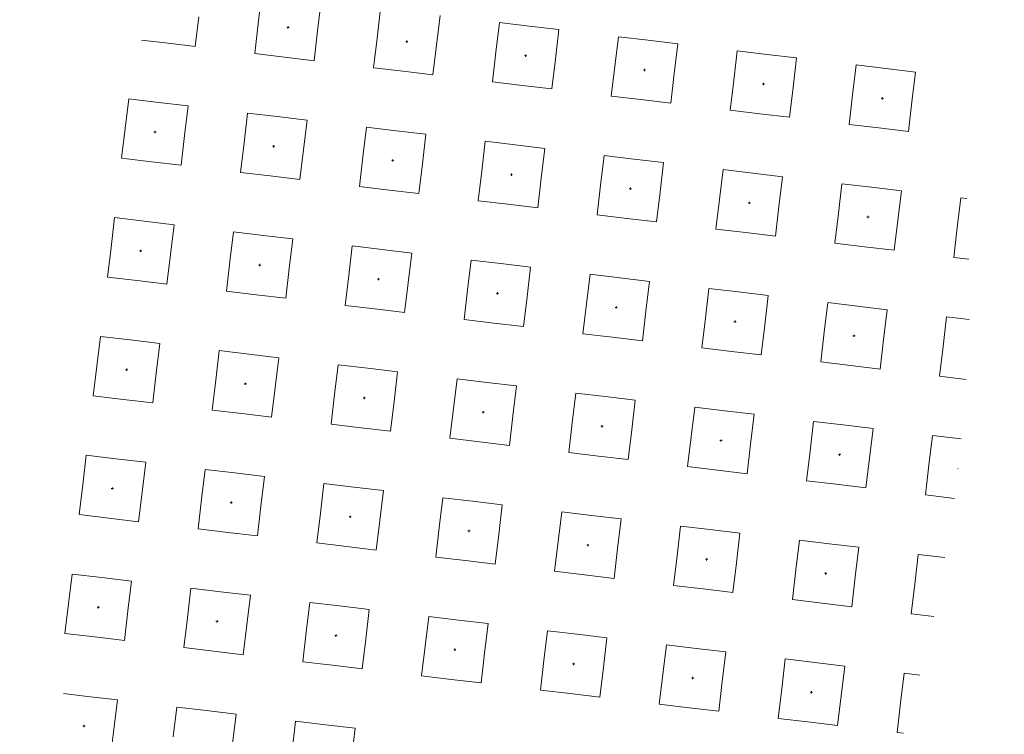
# Model space of a CAD drawing. Header units: metres. Extents: x 167072 to 168585, y 462393 to 462997.
# Tile 90 of 95: x 167523.463 to 167524.779, y 462625.657 to 462626.613. Entities that reach past the tile are written whole.
import ezdxf
from ezdxf.enums import TextEntityAlignment as Align

# ---------------------------------------------------------------- set-up
doc = ezdxf.new("R2010")
doc.units = ezdxf.units.M
doc.header["$LTSCALE"] = 0.2
for name, pattern in [('ACAD_ISO04W100', [30, 24, -3, 0, -3]), ('ACAD_ISO08W100', [36, 24, -3, 6, -3]), ('VH-GELEIDEBAND_50X200', [8, 4, -2, 0, -2]), ('VH-OPSLUITBAND_100X200', [16, 8, -2, 4, -2])]:
    doc.linetypes.add(name, pattern=pattern)
doc.layers.get('0').update_dxf_attribs({"lineweight": 25})
for name, color, linetype, lineweight in [('N-WE-VH-KANTOPSLUITING_GELEIDEBAND_50X200-G', 20, 'VH-GELEIDEBAND_50X200', 35), ('N-WE-VH-KANTOPSLUITING_OPSLUITBAND_100X200-G', 150, 'VH-OPSLUITBAND_100X200', 35), ('N-WE-VH-KANTOPSLUITING_VOORKANTBAND_GB_50x200-G', 3, 'Continuous', 25), ('N-WE-VH-KANTOPSLUITING_VOORKANTBAND_OB_100x200-G', 2, 'Continuous', 25), ('N-WE-VH-KANTVERHARDING_BSS_LANGS_BAND_DUBBELE_STREKLAAG-G', 10, 'ACAD_ISO08W100', 18), ('N-WE-VH-KANTVERHARDING_SBS_A_ENKELE_STREKLAAG-G', 10, 'ACAD_ISO04W100', 13), ('N-WE-VH-VERHARDING_GRASPLAAT-GEEN FUND-G', 90, 'Continuous', 35), ('N-WE-VH-VERHARDING_TEGEL_GRAS-S', 70, 'Continuous', 13)]:
    doc.layers.add(name, color=color, linetype=linetype, lineweight=lineweight)
doc.layers.add('TM00_MAATVOERING', color=1, linetype='Continuous')
doc.styles.add('NLCS-ISO', font='NLCS-ISO.ttf')
doc.styles.add('NLCS-ISO-M200-T25', font='NLCS-ISO.ttf', dxfattribs={"height": 0.5})
doc.dimstyles.new('NLCS-M200-T25-PIJL_L2_H1', dxfattribs={"dimscale": 0.2, "dimtxt": 2.5, "dimasz": 2.5, "dimexe": 2, "dimexo": 2, "dimgap": 0.7, "dimtad": 1, "dimzin": 0, "dimdsep": 46, "dimtxsty": 'NLCS-ISO-M200-T25', "dimcen": 0, "dimdle": 2, "dimclrd": 256, "dimclre": 256, "dimclrt": 256, "dimadec": 1, "dimazin": 0, "dimtfac": 1, "dimtdec": 3, "dimtofl": 0, "dimtmove": 0, "dimatfit": 3, "dimfxl": 2, "dimfxlon": 1, "dimtfillclr": 256, "dimtolj": 1, "dimtzin": 0, "dimlwd": -1, "dimlwe": -1, "dimarcsym": 0})

# ---------------------------------------------------------------- blocks, each defined once
blk = doc.blocks.new('SVH-GRASTEGEL_STIP-SO')
for p, q in [((-1.8444, 2.6244), (-1.8444, 2.7865)), ((-1.4444, 2.8244), (-1.2444, 2.8244)), ((-1.4444, 2.6244), (-1.4444, 2.8244)), ((-1.2444, 2.8244), (-1.0444, 2.8244)), ((-1.0444, 2.6244), (-1.0444, 2.8244)), ((-0.6444, 2.8244), (-0.4444, 2.8244)), ((-0.6444, 2.6244), (-0.6444, 2.8244)), ((-0.4444, 2.8244), (-0.2444, 2.8244)), ((-0.2444, 2.6244), (-0.2444, 2.8244)), ((0.1556, 2.8244), (0.3556, 2.8244)), ((0.1556, 2.6244), (0.1556, 2.8244)), ((0.3556, 2.8244), (0.5556, 2.8244)), ((0.5556, 2.6244), (0.5556, 2.8244)), ((0.9556, 2.8244), (1.1556, 2.8244)), ((0.9556, 2.6244), (0.9556, 2.8244)), ((1.1556, 2.8244), (1.3556, 2.8244)), ((1.3556, 2.6244), (1.3556, 2.8244)), ((1.7556, 2.8244), (1.9556, 2.8244)), ((1.7556, 2.6244), (1.7556, 2.8244)), ((1.9556, 2.8244), (2.1556, 2.8244)), ((2.1556, 2.6244), (2.1556, 2.8244)), ((2.5556, 2.6244), (2.5556, 2.7854)), ((-2.0519, 2.6244), (-2.0444, 2.6244)), ((-2.0519, 2.6244), (-2.0444, 2.6244)), ((-2.0444, 2.6319), (-2.0444, 2.6244)), ((-2.0444, 2.6319), (-2.0444, 2.6244)), ((-2.0444, 2.6244), (-2.0444, 2.6169)), ((-2.0444, 2.6244), (-2.0369, 2.6244)), ((-2.0444, 2.6244), (-2.0444, 2.6169)), ((-2.0444, 2.6244), (-2.0369, 2.6244)), ((-1.8444, 2.4244), (-1.8444, 2.6244)), ((-1.4444, 2.4244), (-1.4444, 2.6244)), ((-1.2519, 2.6244), (-1.2444, 2.6244)), ((-1.2519, 2.6244), (-1.2444, 2.6244)), ((-1.2444, 2.6319), (-1.2444, 2.6244)), ((-1.2444, 2.6319), (-1.2444, 2.6244)), ((-1.2444, 2.6244), (-1.2444, 2.6169)), ((-1.2444, 2.6244), (-1.2369, 2.6244)), ((-1.2444, 2.6244), (-1.2444, 2.6169)), ((-1.2444, 2.6244), (-1.2369, 2.6244)), ((-1.0444, 2.4244), (-1.0444, 2.6244)), ((-0.6444, 2.4244), (-0.6444, 2.6244)), ((-0.4519, 2.6244), (-0.4444, 2.6244)), ((-0.4519, 2.6244), (-0.4444, 2.6244)), ((-0.4444, 2.6319), (-0.4444, 2.6244)), ((-0.4444, 2.6319), (-0.4444, 2.6244)), ((-0.4444, 2.6244), (-0.4444, 2.6169)), ((-0.4444, 2.6244), (-0.4369, 2.6244)), ((-0.4444, 2.6244), (-0.4444, 2.6169)), ((-0.4444, 2.6244), (-0.4369, 2.6244)), ((-0.2444, 2.4244), (-0.2444, 2.6244)), ((0.1556, 2.4244), (0.1556, 2.6244)), ((0.3481, 2.6244), (0.3556, 2.6244)), ((0.3481, 2.6244), (0.3556, 2.6244)), ((0.3556, 2.6319), (0.3556, 2.6244)), ((0.3556, 2.6319), (0.3556, 2.6244)), ((0.3556, 2.6244), (0.3556, 2.6169)), ((0.3556, 2.6244), (0.3631, 2.6244)), ((0.3556, 2.6244), (0.3556, 2.6169)), ((0.3556, 2.6244), (0.3631, 2.6244)), ((0.5556, 2.4244), (0.5556, 2.6244)), ((0.9556, 2.4244), (0.9556, 2.6244)), ((1.1481, 2.6244), (1.1556, 2.6244)), ((1.1481, 2.6244), (1.1556, 2.6244)), ((1.1556, 2.6319), (1.1556, 2.6244)), ((1.1556, 2.6319), (1.1556, 2.6244)), ((1.1556, 2.6244), (1.1556, 2.6169)), ((1.1556, 2.6244), (1.1631, 2.6244)), ((1.1556, 2.6244), (1.1556, 2.6169)), ((1.1556, 2.6244), (1.1631, 2.6244)), ((1.3556, 2.4244), (1.3556, 2.6244)), ((1.7556, 2.4244), (1.7556, 2.6244)), ((1.9481, 2.6244), (1.9556, 2.6244)), ((1.9481, 2.6244), (1.9556, 2.6244)), ((1.9556, 2.6319), (1.9556, 2.6244)), ((1.9556, 2.6319), (1.9556, 2.6244)), ((1.9556, 2.6244), (1.9556, 2.6169)), ((1.9556, 2.6244), (1.9631, 2.6244)), ((1.9556, 2.6244), (1.9556, 2.6169)), ((1.9556, 2.6244), (1.9631, 2.6244)), ((2.1556, 2.4244), (2.1556, 2.6244)), ((2.5556, 2.4244), (2.5556, 2.6244)), ((-2.2444, 2.4244), (-2.0444, 2.4244)), ((-2.0444, 2.4244), (-1.8444, 2.4244)), ((-1.4444, 2.4244), (-1.2444, 2.4244)), ((-1.2444, 2.4244), (-1.0444, 2.4244)), ((-0.6444, 2.4244), (-0.4444, 2.4244)), ((-0.4444, 2.4244), (-0.2444, 2.4244)), ((0.1556, 2.4244), (0.3556, 2.4244)), ((0.3556, 2.4244), (0.5556, 2.4244)), ((0.9556, 2.4244), (1.1556, 2.4244)), ((1.1556, 2.4244), (1.3556, 2.4244)), ((1.7556, 2.4244), (1.9556, 2.4244)), ((1.9556, 2.4244), (2.1556, 2.4244)), ((2.5556, 2.4244), (2.7556, 2.4244)), ((-2.0444, 2.0244), (-1.8444, 2.0244)), ((-1.8444, 1.8244), (-1.8444, 2.0244)), ((-1.4444, 2.0244), (-1.2444, 2.0244)), ((-1.4444, 1.8244), (-1.4444, 2.0244)), ((-1.2444, 2.0244), (-1.0444, 2.0244)), ((-1.0444, 1.8244), (-1.0444, 2.0244)), ((-0.6444, 2.0244), (-0.4444, 2.0244)), ((-0.6444, 1.8244), (-0.6444, 2.0244)), ((-0.4444, 2.0244), (-0.2444, 2.0244)), ((-0.2444, 1.8244), (-0.2444, 2.0244)), ((0.1556, 2.0244), (0.3556, 2.0244)), ((0.1556, 1.8244), (0.1556, 2.0244)), ((0.3556, 2.0244), (0.5556, 2.0244)), ((0.5556, 1.8244), (0.5556, 2.0244)), ((0.9556, 2.0244), (1.1556, 2.0244)), ((0.9556, 1.8244), (0.9556, 2.0244)), ((1.1556, 2.0244), (1.3556, 2.0244)), ((1.3556, 1.8244), (1.3556, 2.0244)), ((1.7556, 2.0244), (1.9556, 2.0244)), ((1.7556, 1.8244), (1.7556, 2.0244)), ((1.9556, 2.0244), (2.1556, 2.0244)), ((2.1556, 1.8244), (2.1556, 2.0244)), ((2.5556, 2.0244), (2.7556, 2.0244)), ((2.5556, 1.8244), (2.5556, 2.0244)), ((2.7556, 2.0244), (2.9556, 2.0244)), ((-1.8444, 1.6244), (-1.8444, 1.8244)), ((-1.4444, 1.6244), (-1.4444, 1.8244)), ((-1.2519, 1.8244), (-1.2444, 1.8244)), ((-1.2519, 1.8244), (-1.2444, 1.8244)), ((-1.2444, 1.8319), (-1.2444, 1.8244)), ((-1.2444, 1.8319), (-1.2444, 1.8244)), ((-1.2444, 1.8244), (-1.2444, 1.8169)), ((-1.2444, 1.8244), (-1.2369, 1.8244)), ((-1.2444, 1.8244), (-1.2444, 1.8169)), ((-1.2444, 1.8244), (-1.2369, 1.8244)), ((-1.0444, 1.6244), (-1.0444, 1.8244)), ((-0.6444, 1.6244), (-0.6444, 1.8244)), ((-0.4519, 1.8244), (-0.4444, 1.8244)), ((-0.4519, 1.8244), (-0.4444, 1.8244)), ((-0.4444, 1.8319), (-0.4444, 1.8244)), ((-0.4444, 1.8319), (-0.4444, 1.8244)), ((-0.4444, 1.8244), (-0.4444, 1.8169)), ((-0.4444, 1.8244), (-0.4369, 1.8244)), ((-0.4444, 1.8244), (-0.4444, 1.8169)), ((-0.4444, 1.8244), (-0.4369, 1.8244)), ((-0.2444, 1.6244), (-0.2444, 1.8244)), ((0.1556, 1.6244), (0.1556, 1.8244)), ((0.3481, 1.8244), (0.3556, 1.8244)), ((0.3481, 1.8244), (0.3556, 1.8244)), ((0.3556, 1.8319), (0.3556, 1.8244)), ((0.3556, 1.8319), (0.3556, 1.8244)), ((0.3556, 1.8244), (0.3556, 1.8169)), ((0.3556, 1.8244), (0.3631, 1.8244)), ((0.3556, 1.8244), (0.3556, 1.8169)), ((0.3556, 1.8244), (0.3631, 1.8244)), ((0.5556, 1.6244), (0.5556, 1.8244)), ((0.9556, 1.6244), (0.9556, 1.8244)), ((1.1481, 1.8244), (1.1556, 1.8244)), ((1.1481, 1.8244), (1.1556, 1.8244)), ((1.1556, 1.8319), (1.1556, 1.8244)), ((1.1556, 1.8319), (1.1556, 1.8244)), ((1.1556, 1.8244), (1.1556, 1.8169)), ((1.1556, 1.8244), (1.1631, 1.8244)), ((1.1556, 1.8244), (1.1556, 1.8169)), ((1.1556, 1.8244), (1.1631, 1.8244)), ((1.3556, 1.6244), (1.3556, 1.8244)), ((1.7556, 1.6244), (1.7556, 1.8244)), ((1.9481, 1.8244), (1.9556, 1.8244)), ((1.9481, 1.8244), (1.9556, 1.8244)), ((1.9556, 1.8319), (1.9556, 1.8244)), ((1.9556, 1.8319), (1.9556, 1.8244)), ((1.9556, 1.8244), (1.9556, 1.8169)), ((1.9556, 1.8244), (1.9631, 1.8244)), ((1.9556, 1.8244), (1.9556, 1.8169)), ((1.9556, 1.8244), (1.9631, 1.8244)), ((2.1556, 1.6244), (2.1556, 1.8244)), ((2.5556, 1.6244), (2.5556, 1.8244)), ((2.7481, 1.8244), (2.7556, 1.8244)), ((2.7481, 1.8244), (2.7556, 1.8244)), ((2.7556, 1.8319), (2.7556, 1.8244)), ((2.7556, 1.8319), (2.7556, 1.8244)), ((2.7556, 1.8244), (2.7556, 1.8169)), ((2.7556, 1.8244), (2.7631, 1.8244)), ((2.7556, 1.8244), (2.7556, 1.8169)), ((2.7556, 1.8244), (2.7631, 1.8244)), ((-2.0444, 1.6244), (-1.8444, 1.6244)), ((-1.4444, 1.6244), (-1.2444, 1.6244)), ((-1.2444, 1.6244), (-1.0444, 1.6244)), ((-0.6444, 1.6244), (-0.4444, 1.6244)), ((-0.4444, 1.6244), (-0.2444, 1.6244)), ((0.1556, 1.6244), (0.3556, 1.6244)), ((0.3556, 1.6244), (0.5556, 1.6244)), ((0.9556, 1.6244), (1.1556, 1.6244)), ((1.1556, 1.6244), (1.3556, 1.6244)), ((1.7556, 1.6244), (1.9556, 1.6244)), ((1.9556, 1.6244), (2.1556, 1.6244)), ((2.5556, 1.6244), (2.7556, 1.6244)), ((2.7556, 1.6244), (2.9556, 1.6244)), ((-2.0444, 1.2244), (-1.8444, 1.2244)), ((-1.8444, 1.0244), (-1.8444, 1.2244)), ((-1.4444, 1.2244), (-1.2444, 1.2244)), ((-1.4444, 1.0244), (-1.4444, 1.2244)), ((-1.2444, 1.2244), (-1.0444, 1.2244)), ((-1.0444, 1.0244), (-1.0444, 1.2244)), ((-0.6444, 1.2244), (-0.4444, 1.2244)), ((-0.6444, 1.0244), (-0.6444, 1.2244)), ((-0.4444, 1.2244), (-0.2444, 1.2244)), ((-0.2444, 1.0244), (-0.2444, 1.2244)), ((0.1556, 1.2244), (0.3556, 1.2244)), ((0.1556, 1.0244), (0.1556, 1.2244)), ((0.3556, 1.2244), (0.5556, 1.2244)), ((0.5556, 1.0244), (0.5556, 1.2244)), ((0.9556, 1.2244), (1.1556, 1.2244)), ((0.9556, 1.0244), (0.9556, 1.2244)), ((1.1556, 1.2244), (1.3556, 1.2244)), ((1.3556, 1.0244), (1.3556, 1.2244)), ((1.7556, 1.2244), (1.9556, 1.2244)), ((1.7556, 1.0244), (1.7556, 1.2244)), ((1.9556, 1.2244), (2.1556, 1.2244)), ((2.1556, 1.0244), (2.1556, 1.2244)), ((2.5556, 1.2244), (2.7556, 1.2244)), ((2.5556, 1.0244), (2.5556, 1.2244)), ((2.7556, 1.2244), (2.9556, 1.2244)), ((-1.8444, 0.8244), (-1.8444, 1.0244)), ((-1.4444, 0.8244), (-1.4444, 1.0244)), ((-1.2519, 1.0244), (-1.2444, 1.0244)), ((-1.2519, 1.0244), (-1.2444, 1.0244)), ((-1.2444, 1.0319), (-1.2444, 1.0244)), ((-1.2444, 1.0319), (-1.2444, 1.0244)), ((-1.2444, 1.0244), (-1.2444, 1.0169)), ((-1.2444, 1.0244), (-1.2369, 1.0244)), ((-1.2444, 1.0244), (-1.2444, 1.0169)), ((-1.2444, 1.0244), (-1.2369, 1.0244)), ((-1.0444, 0.8244), (-1.0444, 1.0244)), ((-0.6444, 0.8244), (-0.6444, 1.0244)), ((-0.4519, 1.0244), (-0.4444, 1.0244)), ((-0.4519, 1.0244), (-0.4444, 1.0244)), ((-0.4444, 1.0319), (-0.4444, 1.0244)), ((-0.4444, 1.0319), (-0.4444, 1.0244)), ((-0.4444, 1.0244), (-0.4444, 1.0169)), ((-0.4444, 1.0244), (-0.4369, 1.0244)), ((-0.4444, 1.0244), (-0.4444, 1.0169)), ((-0.4444, 1.0244), (-0.4369, 1.0244)), ((-0.2444, 0.8244), (-0.2444, 1.0244)), ((0.1556, 0.8244), (0.1556, 1.0244)), ((0.3481, 1.0244), (0.3556, 1.0244)), ((0.3481, 1.0244), (0.3556, 1.0244)), ((0.3556, 1.0319), (0.3556, 1.0244)), ((0.3556, 1.0319), (0.3556, 1.0244)), ((0.3556, 1.0244), (0.3556, 1.0169)), ((0.3556, 1.0244), (0.3631, 1.0244)), ((0.3556, 1.0244), (0.3556, 1.0169)), ((0.3556, 1.0244), (0.3631, 1.0244)), ((0.5556, 0.8244), (0.5556, 1.0244)), ((0.9556, 0.8244), (0.9556, 1.0244)), ((1.1481, 1.0244), (1.1556, 1.0244)), ((1.1481, 1.0244), (1.1556, 1.0244)), ((1.1556, 1.0319), (1.1556, 1.0244)), ((1.1556, 1.0319), (1.1556, 1.0244)), ((1.1556, 1.0244), (1.1556, 1.0169)), ((1.1556, 1.0244), (1.1631, 1.0244)), ((1.1556, 1.0244), (1.1556, 1.0169)), ((1.1556, 1.0244), (1.1631, 1.0244)), ((1.3556, 0.8244), (1.3556, 1.0244)), ((1.7556, 0.8244), (1.7556, 1.0244)), ((1.9481, 1.0244), (1.9556, 1.0244)), ((1.9481, 1.0244), (1.9556, 1.0244)), ((1.9556, 1.0319), (1.9556, 1.0244)), ((1.9556, 1.0319), (1.9556, 1.0244)), ((1.9556, 1.0244), (1.9556, 1.0169)), ((1.9556, 1.0244), (1.9631, 1.0244)), ((1.9556, 1.0244), (1.9556, 1.0169)), ((1.9556, 1.0244), (1.9631, 1.0244)), ((2.1556, 0.8244), (2.1556, 1.0244)), ((2.5556, 0.8244), (2.5556, 1.0244)), ((2.7481, 1.0244), (2.7556, 1.0244)), ((2.7481, 1.0244), (2.7556, 1.0244)), ((2.7556, 1.0319), (2.7556, 1.0244)), ((2.7556, 1.0319), (2.7556, 1.0244)), ((2.7556, 1.0244), (2.7556, 1.0169)), ((2.7556, 1.0244), (2.7631, 1.0244)), ((2.7556, 1.0244), (2.7556, 1.0169)), ((2.7556, 1.0244), (2.7631, 1.0244)), ((-2.0444, 0.8244), (-1.8444, 0.8244)), ((-1.4444, 0.8244), (-1.2444, 0.8244)), ((-1.2444, 0.8244), (-1.0444, 0.8244)), ((-0.6444, 0.8244), (-0.4444, 0.8244)), ((-0.4444, 0.8244), (-0.2444, 0.8244)), ((0.1556, 0.8244), (0.3556, 0.8244)), ((0.3556, 0.8244), (0.5556, 0.8244)), ((0.9556, 0.8244), (1.1556, 0.8244)), ((1.1556, 0.8244), (1.3556, 0.8244)), ((1.7556, 0.8244), (1.9556, 0.8244)), ((1.9556, 0.8244), (2.1556, 0.8244)), ((2.5556, 0.8244), (2.7556, 0.8244)), ((2.7556, 0.8244), (2.9556, 0.8244)), ((-1.4444, 0.4244), (-1.2444, 0.4244)), ((-1.4444, 0.2244), (-1.4444, 0.4244)), ((-1.2444, 0.4244), (-1.0444, 0.4244)), ((-1.0444, 0.2244), (-1.0444, 0.4244)), ((-0.6444, 0.4244), (-0.4444, 0.4244)), ((-0.6444, 0.2244), (-0.6444, 0.4244)), ((-0.4444, 0.4244), (-0.2444, 0.4244)), ((-0.2444, 0.2244), (-0.2444, 0.4244)), ((0.1556, 0.4244), (0.3556, 0.4244)), ((0.1556, 0.2244), (0.1556, 0.4244)), ((0.3556, 0.4244), (0.5556, 0.4244)), ((0.5556, 0.2244), (0.5556, 0.4244)), ((0.9556, 0.4244), (1.1556, 0.4244)), ((0.9556, 0.2244), (0.9556, 0.4244)), ((1.1556, 0.4244), (1.3556, 0.4244)), ((1.3556, 0.2244), (1.3556, 0.4244)), ((1.7556, 0.4244), (1.9556, 0.4244)), ((1.7556, 0.2244), (1.7556, 0.4244)), ((1.9556, 0.4244), (2.1556, 0.4244)), ((2.1556, 0.2244), (2.1556, 0.4244)), ((2.5556, 0.4244), (2.7556, 0.4244)), ((2.5556, 0.2244), (2.5556, 0.4244)), ((2.7556, 0.4244), (2.9556, 0.4244)), ((2.9556, 0.2244), (2.9556, 0.4244)), ((-1.4444, 0.0244), (-1.4444, 0.2244)), ((-1.2519, 0.2244), (-1.2444, 0.2244)), ((-1.2519, 0.2244), (-1.2444, 0.2244)), ((-1.2444, 0.2319), (-1.2444, 0.2244)), ((-1.2444, 0.2319), (-1.2444, 0.2244)), ((-1.2444, 0.2244), (-1.2444, 0.2169)), ((-1.2444, 0.2244), (-1.2369, 0.2244)), ((-1.2444, 0.2244), (-1.2444, 0.2169)), ((-1.2444, 0.2244), (-1.2369, 0.2244)), ((-1.0444, 0.0244), (-1.0444, 0.2244)), ((-0.6444, 0.0244), (-0.6444, 0.2244)), ((-0.4519, 0.2244), (-0.4444, 0.2244)), ((-0.4519, 0.2244), (-0.4444, 0.2244)), ((-0.4444, 0.2319), (-0.4444, 0.2244)), ((-0.4444, 0.2319), (-0.4444, 0.2244)), ((-0.4444, 0.2244), (-0.4444, 0.2169)), ((-0.4444, 0.2244), (-0.4369, 0.2244)), ((-0.4444, 0.2244), (-0.4444, 0.2169)), ((-0.4444, 0.2244), (-0.4369, 0.2244)), ((-0.2444, 0.0244), (-0.2444, 0.2244)), ((0.1556, 0.0244), (0.1556, 0.2244)), ((0.3481, 0.2244), (0.3556, 0.2244)), ((0.3481, 0.2244), (0.3556, 0.2244)), ((0.3556, 0.2319), (0.3556, 0.2244)), ((0.3556, 0.2319), (0.3556, 0.2244)), ((0.3556, 0.2244), (0.3556, 0.2169)), ((0.3556, 0.2244), (0.3631, 0.2244)), ((0.3556, 0.2244), (0.3556, 0.2169)), ((0.3556, 0.2244), (0.3631, 0.2244)), ((0.5556, 0.0244), (0.5556, 0.2244)), ((0.9556, 0.0244), (0.9556, 0.2244)), ((1.1481, 0.2244), (1.1556, 0.2244)), ((1.1481, 0.2244), (1.1556, 0.2244)), ((1.1556, 0.2319), (1.1556, 0.2244)), ((1.1556, 0.2319), (1.1556, 0.2244)), ((1.1556, 0.2244), (1.1556, 0.2169)), ((1.1556, 0.2244), (1.1631, 0.2244)), ((1.1556, 0.2244), (1.1556, 0.2169)), ((1.1556, 0.2244), (1.1631, 0.2244)), ((1.3556, 0.0244), (1.3556, 0.2244)), ((1.7556, 0.0244), (1.7556, 0.2244)), ((1.9481, 0.2244), (1.9556, 0.2244)), ((1.9481, 0.2244), (1.9556, 0.2244)), ((1.9556, 0.2319), (1.9556, 0.2244)), ((1.9556, 0.2319), (1.9556, 0.2244)), ((1.9556, 0.2244), (1.9556, 0.2169)), ((1.9556, 0.2244), (1.9631, 0.2244)), ((1.9556, 0.2244), (1.9556, 0.2169)), ((1.9556, 0.2244), (1.9631, 0.2244)), ((2.1556, 0.0244), (2.1556, 0.2244)), ((2.5556, 0.0244), (2.5556, 0.2244)), ((2.7481, 0.2244), (2.7556, 0.2244)), ((2.7481, 0.2244), (2.7556, 0.2244)), ((2.7556, 0.2319), (2.7556, 0.2244)), ((2.7556, 0.2319), (2.7556, 0.2244)), ((2.7556, 0.2244), (2.7556, 0.2169)), ((2.7556, 0.2244), (2.7631, 0.2244)), ((2.7556, 0.2244), (2.7556, 0.2169)), ((2.7556, 0.2244), (2.7631, 0.2244)), ((2.9556, 0.0244), (2.9556, 0.2244)), ((-1.4444, 0.0244), (-1.2444, 0.0244)), ((-1.2444, 0.0244), (-1.0444, 0.0244)), ((-0.6444, 0.0244), (-0.4444, 0.0244)), ((-0.4444, 0.0244), (-0.2444, 0.0244)), ((0.1556, 0.0244), (0.3556, 0.0244)), ((0.3556, 0.0244), (0.5556, 0.0244)), ((0.9556, 0.0244), (1.1556, 0.0244)), ((1.1556, 0.0244), (1.3556, 0.0244)), ((1.7556, 0.0244), (1.9556, 0.0244)), ((1.9556, 0.0244), (2.1556, 0.0244)), ((2.5556, 0.0244), (2.7556, 0.0244)), ((2.7556, 0.0244), (2.9556, 0.0244)), ((-1.4444, -0.3756), (-1.2444, -0.3756)), ((-1.4444, -0.5756), (-1.4444, -0.3756)), ((-1.2444, -0.3756), (-1.0444, -0.3756)), ((-1.0444, -0.5756), (-1.0444, -0.3756)), ((-0.6444, -0.3756), (-0.4444, -0.3756)), ((-0.6444, -0.5756), (-0.6444, -0.3756)), ((-0.4444, -0.3756), (-0.2444, -0.3756)), ((-0.2444, -0.5756), (-0.2444, -0.3756)), ((0.1556, -0.3756), (0.3556, -0.3756)), ((0.1556, -0.5756), (0.1556, -0.3756)), ((0.3556, -0.3756), (0.5556, -0.3756)), ((0.5556, -0.5756), (0.5556, -0.3756)), ((0.9556, -0.3756), (1.1556, -0.3756)), ((0.9556, -0.5756), (0.9556, -0.3756)), ((1.1556, -0.3756), (1.3556, -0.3756)), ((1.3556, -0.5756), (1.3556, -0.3756)), ((1.7556, -0.3756), (1.9556, -0.3756)), ((1.7556, -0.5756), (1.7556, -0.3756)), ((1.9556, -0.3756), (2.1556, -0.3756)), ((2.1556, -0.5756), (2.1556, -0.3756)), ((2.5556, -0.3756), (2.7556, -0.3756)), ((2.5556, -0.5756), (2.5556, -0.3756)), ((2.7556, -0.3756), (2.9556, -0.3756)), ((2.9556, -0.5756), (2.9556, -0.3756)), ((-1.4444, -0.7756), (-1.4444, -0.5756)), ((-1.2519, -0.5756), (-1.2444, -0.5756)), ((-1.2519, -0.5756), (-1.2444, -0.5756)), ((-1.2444, -0.5681), (-1.2444, -0.5756)), ((-1.2444, -0.5681), (-1.2444, -0.5756)), ((-1.2444, -0.5756), (-1.2444, -0.5831)), ((-1.2444, -0.5756), (-1.2369, -0.5756)), ((-1.2444, -0.5756), (-1.2444, -0.5831)), ((-1.2444, -0.5756), (-1.2369, -0.5756)), ((-1.0444, -0.7756), (-1.0444, -0.5756)), ((-0.6444, -0.7756), (-0.6444, -0.5756)), ((-0.4519, -0.5756), (-0.4444, -0.5756)), ((-0.4519, -0.5756), (-0.4444, -0.5756)), ((-0.4444, -0.5681), (-0.4444, -0.5756)), ((-0.4444, -0.5681), (-0.4444, -0.5756)), ((-0.4444, -0.5756), (-0.4444, -0.5831)), ((-0.4444, -0.5756), (-0.4369, -0.5756)), ((-0.4444, -0.5756), (-0.4444, -0.5831)), ((-0.4444, -0.5756), (-0.4369, -0.5756)), ((-0.2444, -0.7756), (-0.2444, -0.5756)), ((0.1556, -0.7756), (0.1556, -0.5756)), ((0.3481, -0.5756), (0.3556, -0.5756)), ((0.3481, -0.5756), (0.3556, -0.5756)), ((0.3556, -0.5681), (0.3556, -0.5756)), ((0.3556, -0.5681), (0.3556, -0.5756)), ((0.3556, -0.5756), (0.3556, -0.5831)), ((0.3556, -0.5756), (0.3631, -0.5756)), ((0.3556, -0.5756), (0.3556, -0.5831)), ((0.3556, -0.5756), (0.3631, -0.5756)), ((0.5556, -0.7756), (0.5556, -0.5756)), ((0.9556, -0.7756), (0.9556, -0.5756)), ((1.1481, -0.5756), (1.1556, -0.5756)), ((1.1481, -0.5756), (1.1556, -0.5756)), ((1.1556, -0.5681), (1.1556, -0.5756)), ((1.1556, -0.5681), (1.1556, -0.5756)), ((1.1556, -0.5756), (1.1556, -0.5831)), ((1.1556, -0.5756), (1.1631, -0.5756)), ((1.1556, -0.5756), (1.1556, -0.5831)), ((1.1556, -0.5756), (1.1631, -0.5756)), ((1.3556, -0.7756), (1.3556, -0.5756)), ((1.7556, -0.7756), (1.7556, -0.5756)), ((1.9481, -0.5756), (1.9556, -0.5756)), ((1.9481, -0.5756), (1.9556, -0.5756)), ((1.9556, -0.5681), (1.9556, -0.5756)), ((1.9556, -0.5681), (1.9556, -0.5756)), ((1.9556, -0.5756), (1.9556, -0.5831)), ((1.9556, -0.5756), (1.9631, -0.5756)), ((1.9556, -0.5756), (1.9556, -0.5831)), ((1.9556, -0.5756), (1.9631, -0.5756)), ((2.1556, -0.7756), (2.1556, -0.5756)), ((2.5556, -0.7756), (2.5556, -0.5756)), ((2.7481, -0.5756), (2.7556, -0.5756)), ((2.7481, -0.5756), (2.7556, -0.5756)), ((2.7556, -0.5681), (2.7556, -0.5756)), ((2.7556, -0.5681), (2.7556, -0.5756)), ((2.7556, -0.5756), (2.7556, -0.5831)), ((2.7556, -0.5756), (2.7631, -0.5756)), ((2.7556, -0.5756), (2.7556, -0.5831)), ((2.7556, -0.5756), (2.7631, -0.5756)), ((2.9556, -0.7756), (2.9556, -0.5756)), ((-1.4444, -0.7756), (-1.2444, -0.7756)), ((-1.2444, -0.7756), (-1.0444, -0.7756)), ((-0.6444, -0.7756), (-0.4444, -0.7756)), ((-0.4444, -0.7756), (-0.2444, -0.7756)), ((0.1556, -0.7756), (0.3556, -0.7756)), ((0.3556, -0.7756), (0.5556, -0.7756)), ((0.9556, -0.7756), (1.1556, -0.7756)), ((1.1556, -0.7756), (1.3556, -0.7756)), ((1.7556, -0.7756), (1.9556, -0.7756)), ((1.9556, -0.7756), (2.1556, -0.7756)), ((2.5556, -0.7756), (2.7556, -0.7756)), ((2.7556, -0.7756), (2.9556, -0.7756)), ((-1.4444, -1.1756), (-1.2444, -1.1756)), ((-1.4444, -1.3756), (-1.4444, -1.1756)), ((-1.2444, -1.1756), (-1.0444, -1.1756)), ((-1.0444, -1.3756), (-1.0444, -1.1756)), ((-0.6444, -1.1756), (-0.4444, -1.1756)), ((-0.6444, -1.3756), (-0.6444, -1.1756)), ((-0.4444, -1.1756), (-0.2444, -1.1756)), ((-0.2444, -1.3756), (-0.2444, -1.1756)), ((0.1556, -1.1756), (0.3556, -1.1756)), ((0.1556, -1.3756), (0.1556, -1.1756)), ((0.3556, -1.1756), (0.5556, -1.1756)), ((0.5556, -1.3756), (0.5556, -1.1756)), ((0.9556, -1.1756), (1.1556, -1.1756)), ((0.9556, -1.3756), (0.9556, -1.1756)), ((1.1556, -1.1756), (1.3556, -1.1756)), ((1.3556, -1.3756), (1.3556, -1.1756)), ((1.7556, -1.1756), (1.9556, -1.1756)), ((1.7556, -1.3756), (1.7556, -1.1756)), ((1.9556, -1.1756), (2.1556, -1.1756)), ((2.1556, -1.3756), (2.1556, -1.1756)), ((2.5556, -1.1756), (2.7556, -1.1756)), ((2.5556, -1.3756), (2.5556, -1.1756)), ((2.7556, -1.1756), (2.9556, -1.1756)), ((2.9556, -1.3756), (2.9556, -1.1756)), ((-1.4444, -1.5756), (-1.4444, -1.3756)), ((-1.2519, -1.3756), (-1.2444, -1.3756)), ((-1.2519, -1.3756), (-1.2444, -1.3756)), ((-1.2444, -1.3681), (-1.2444, -1.3756)), ((-1.2444, -1.3681), (-1.2444, -1.3756)), ((-1.2444, -1.3756), (-1.2444, -1.3831)), ((-1.2444, -1.3756), (-1.2369, -1.3756)), ((-1.2444, -1.3756), (-1.2444, -1.3831)), ((-1.2444, -1.3756), (-1.2369, -1.3756)), ((-1.0444, -1.5756), (-1.0444, -1.3756)), ((-0.6444, -1.5756), (-0.6444, -1.3756)), ((-0.4519, -1.3756), (-0.4444, -1.3756)), ((-0.4519, -1.3756), (-0.4444, -1.3756)), ((-0.4444, -1.3681), (-0.4444, -1.3756)), ((-0.4444, -1.3681), (-0.4444, -1.3756)), ((-0.4444, -1.3756), (-0.4444, -1.3831)), ((-0.4444, -1.3756), (-0.4369, -1.3756)), ((-0.4444, -1.3756), (-0.4444, -1.3831)), ((-0.4444, -1.3756), (-0.4369, -1.3756)), ((-0.2444, -1.5756), (-0.2444, -1.3756)), ((0.1556, -1.5756), (0.1556, -1.3756)), ((0.3481, -1.3756), (0.3556, -1.3756)), ((0.3481, -1.3756), (0.3556, -1.3756)), ((0.3556, -1.3681), (0.3556, -1.3756)), ((0.3556, -1.3681), (0.3556, -1.3756)), ((0.3556, -1.3756), (0.3556, -1.3831)), ((0.3556, -1.3756), (0.3631, -1.3756)), ((0.3556, -1.3756), (0.3556, -1.3831)), ((0.3556, -1.3756), (0.3631, -1.3756)), ((0.5556, -1.5756), (0.5556, -1.3756)), ((0.9556, -1.5756), (0.9556, -1.3756)), ((1.1481, -1.3756), (1.1556, -1.3756)), ((1.1481, -1.3756), (1.1556, -1.3756)), ((1.1556, -1.3681), (1.1556, -1.3756)), ((1.1556, -1.3681), (1.1556, -1.3756)), ((1.1556, -1.3756), (1.1556, -1.3831)), ((1.1556, -1.3756), (1.1631, -1.3756)), ((1.1556, -1.3756), (1.1556, -1.3831)), ((1.1556, -1.3756), (1.1631, -1.3756)), ((1.3556, -1.5756), (1.3556, -1.3756)), ((1.7556, -1.5756), (1.7556, -1.3756)), ((1.9481, -1.3756), (1.9556, -1.3756)), ((1.9481, -1.3756), (1.9556, -1.3756)), ((1.9556, -1.3681), (1.9556, -1.3756)), ((1.9556, -1.3681), (1.9556, -1.3756)), ((1.9556, -1.3756), (1.9556, -1.3831)), ((1.9556, -1.3756), (1.9631, -1.3756)), ((1.9556, -1.3756), (1.9556, -1.3831)), ((1.9556, -1.3756), (1.9631, -1.3756)), ((2.1556, -1.5756), (2.1556, -1.3756)), ((2.5556, -1.5756), (2.5556, -1.3756)), ((2.7481, -1.3756), (2.7556, -1.3756)), ((2.7481, -1.3756), (2.7556, -1.3756)), ((2.7556, -1.3681), (2.7556, -1.3756)), ((2.7556, -1.3681), (2.7556, -1.3756)), ((2.7556, -1.3756), (2.7556, -1.3831)), ((2.7556, -1.3756), (2.7631, -1.3756)), ((2.7556, -1.3756), (2.7556, -1.3831)), ((2.7556, -1.3756), (2.7631, -1.3756)), ((2.9556, -1.5756), (2.9556, -1.3756)), ((-1.4444, -1.5756), (-1.2444, -1.5756)), ((-1.2444, -1.5756), (-1.0444, -1.5756)), ((-0.6444, -1.5756), (-0.4444, -1.5756)), ((-0.4444, -1.5756), (-0.2444, -1.5756)), ((0.1556, -1.5756), (0.3556, -1.5756)), ((0.3556, -1.5756), (0.5556, -1.5756)), ((0.9556, -1.5756), (1.1556, -1.5756)), ((1.1556, -1.5756), (1.3556, -1.5756)), ((1.7556, -1.5756), (1.9556, -1.5756)), ((1.9556, -1.5756), (2.1556, -1.5756)), ((2.5556, -1.5756), (2.7556, -1.5756)), ((2.7556, -1.5756), (2.9556, -1.5756)), ((-1.4444, -1.9756), (-1.2444, -1.9756)), ((-1.4444, -2.1756), (-1.4444, -1.9756)), ((-1.2444, -1.9756), (-1.0444, -1.9756)), ((-1.0444, -2.1756), (-1.0444, -1.9756)), ((-0.6444, -1.9756), (-0.4444, -1.9756)), ((-0.6444, -2.1756), (-0.6444, -1.9756)), ((-0.4444, -1.9756), (-0.2444, -1.9756)), ((-0.2444, -2.1756), (-0.2444, -1.9756)), ((0.1556, -1.9756), (0.3556, -1.9756)), ((0.1556, -2.1756), (0.1556, -1.9756)), ((0.3556, -1.9756), (0.5556, -1.9756)), ((0.5556, -2.1756), (0.5556, -1.9756)), ((0.9556, -1.9756), (1.1556, -1.9756)), ((0.9556, -2.1756), (0.9556, -1.9756)), ((1.1556, -1.9756), (1.3556, -1.9756)), ((1.3556, -2.1756), (1.3556, -1.9756)), ((1.7556, -1.9756), (1.9556, -1.9756)), ((1.7556, -2.1756), (1.7556, -1.9756)), ((1.9556, -1.9756), (2.1556, -1.9756)), ((2.1556, -2.1756), (2.1556, -1.9756)), ((2.5556, -1.9756), (2.7556, -1.9756)), ((2.5556, -2.1756), (2.5556, -1.9756)), ((2.7556, -1.9756), (2.9556, -1.9756)), ((2.9556, -2.1756), (2.9556, -1.9756)), ((-1.2444, -2.1681), (-1.2444, -2.1756)), ((-1.2444, -2.1681), (-1.2444, -2.1756)), ((-0.4444, -2.1681), (-0.4444, -2.1756)), ((-0.4444, -2.1681), (-0.4444, -2.1756)), ((0.3556, -2.1681), (0.3556, -2.1756)), ((0.3556, -2.1681), (0.3556, -2.1756)), ((1.1556, -2.1681), (1.1556, -2.1756)), ((1.1556, -2.1681), (1.1556, -2.1756)), ((1.9556, -2.1681), (1.9556, -2.1756)), ((1.9556, -2.1681), (1.9556, -2.1756)), ((2.7556, -2.1681), (2.7556, -2.1756)), ((2.7556, -2.1681), (2.7556, -2.1756)), ((-1.4444, -2.3756), (-1.4444, -2.1756)), ((-1.2519, -2.1756), (-1.2444, -2.1756)), ((-1.2519, -2.1756), (-1.2444, -2.1756)), ((-1.2444, -2.1756), (-1.2444, -2.1831)), ((-1.2444, -2.1756), (-1.2369, -2.1756)), ((-1.2444, -2.1756), (-1.2444, -2.1831)), ((-1.2444, -2.1756), (-1.2369, -2.1756)), ((-1.0444, -2.3756), (-1.0444, -2.1756)), ((-0.6444, -2.3756), (-0.6444, -2.1756)), ((-0.4519, -2.1756), (-0.4444, -2.1756)), ((-0.4519, -2.1756), (-0.4444, -2.1756)), ((-0.4444, -2.1756), (-0.4444, -2.1831)), ((-0.4444, -2.1756), (-0.4369, -2.1756)), ((-0.4444, -2.1756), (-0.4444, -2.1831)), ((-0.4444, -2.1756), (-0.4369, -2.1756)), ((-0.2444, -2.3756), (-0.2444, -2.1756)), ((0.1556, -2.3756), (0.1556, -2.1756)), ((0.3481, -2.1756), (0.3556, -2.1756)), ((0.3481, -2.1756), (0.3556, -2.1756)), ((0.3556, -2.1756), (0.3556, -2.1831)), ((0.3556, -2.1756), (0.3631, -2.1756)), ((0.3556, -2.1756), (0.3556, -2.1831)), ((0.3556, -2.1756), (0.3631, -2.1756)), ((0.5556, -2.3756), (0.5556, -2.1756)), ((0.9556, -2.3756), (0.9556, -2.1756)), ((1.1481, -2.1756), (1.1556, -2.1756)), ((1.1481, -2.1756), (1.1556, -2.1756)), ((1.1556, -2.1756), (1.1556, -2.1831)), ((1.1556, -2.1756), (1.1631, -2.1756)), ((1.1556, -2.1756), (1.1556, -2.1831)), ((1.1556, -2.1756), (1.1631, -2.1756)), ((1.3556, -2.3756), (1.3556, -2.1756)), ((1.7556, -2.3756), (1.7556, -2.1756)), ((1.9481, -2.1756), (1.9556, -2.1756)), ((1.9481, -2.1756), (1.9556, -2.1756)), ((1.9556, -2.1756), (1.9556, -2.1831)), ((1.9556, -2.1756), (1.9631, -2.1756)), ((1.9556, -2.1756), (1.9556, -2.1831)), ((1.9556, -2.1756), (1.9631, -2.1756)), ((2.1556, -2.3756), (2.1556, -2.1756)), ((2.5556, -2.3756), (2.5556, -2.1756)), ((2.7481, -2.1756), (2.7556, -2.1756)), ((2.7481, -2.1756), (2.7556, -2.1756)), ((2.7556, -2.1756), (2.7556, -2.1831)), ((2.7556, -2.1756), (2.7631, -2.1756)), ((2.7556, -2.1756), (2.7556, -2.1831)), ((2.7556, -2.1756), (2.7631, -2.1756)), ((2.9556, -2.3756), (2.9556, -2.1756)), ((-1.4444, -2.3756), (-1.2444, -2.3756)), ((-1.2444, -2.3756), (-1.0444, -2.3756)), ((-0.6444, -2.3756), (-0.4444, -2.3756)), ((-0.4444, -2.3756), (-0.2444, -2.3756)), ((0.1556, -2.3756), (0.3556, -2.3756)), ((0.3556, -2.3756), (0.5556, -2.3756)), ((0.9556, -2.3756), (1.1556, -2.3756)), ((1.1556, -2.3756), (1.3556, -2.3756)), ((1.7556, -2.3756), (1.9556, -2.3756)), ((1.9556, -2.3756), (2.1556, -2.3756)), ((2.5556, -2.3756), (2.7556, -2.3756)), ((2.7556, -2.3756), (2.9556, -2.3756)), ((-1.4444, -2.7756), (-1.2444, -2.7756)), ((-1.4444, -2.8181), (-1.4444, -2.7756)), ((-1.2444, -2.7756), (-1.0444, -2.7756)), ((-1.0444, -2.8817), (-1.0444, -2.7756)), ((-0.6444, -2.7756), (-0.4444, -2.7756)), ((-0.6444, -2.9274), (-0.6444, -2.7756)), ((-0.4444, -2.7756), (-0.2444, -2.7756)), ((-0.2444, -2.9551), (-0.2444, -2.7756)), ((0.1556, -2.7756), (0.3556, -2.7756)), ((0.1556, -2.9725), (0.1556, -2.7756)), ((0.3556, -2.7756), (0.5556, -2.7756)), ((0.5556, -2.9696), (0.5556, -2.7756)), ((0.9556, -2.7756), (1.1556, -2.7756)), ((0.9556, -2.9555), (0.9556, -2.7756)), ((1.1556, -2.7756), (1.3556, -2.7756)), ((1.3556, -2.9275), (1.3556, -2.7756)), ((1.7556, -2.7756), (1.9556, -2.7756)), ((1.7556, -2.8785), (1.7556, -2.7756)), ((1.9556, -2.7756), (2.1556, -2.7756)), ((2.1556, -2.8155), (2.1556, -2.7756)), ((0.3556, -2.9681), (0.3556, -2.9724)), ((0.3556, -2.9681), (0.3556, -2.9724))]:
    blk.add_line(p, q)
at = {"style": 'NLCS-ISO'}
blk.add_attdef('KLEUR', text='', height=1.8, dxfattribs=at).set_placement((7.6547, 0), align=Align.MIDDLE_LEFT)
at = {"style": 'NLCS-ISO', "flags": 1}
blk.add_attdef('FUNCTIE', text='', height=1.8, dxfattribs=at).set_placement((0.116, -3.5848), align=Align.MIDDLE_CENTER)
blk = doc.blocks.new('*D308')
at = {"layer": 'Defpoints', "color": 0, "transparency": 16777216}
for p in [(167524.5464, 462628.821), (167524.0565, 462624.4483), (167525.9993, 462624.2307)]:
    blk.add_point(p, dxfattribs=at)
at = {"layer": 'TM00_MAATVOERING', "transparency": 16777216}
for p, q in [((167526.0916, 462628.6479), (167526.8867, 462628.5588)), ((167526.4335, 462628.1064), (167526.055, 462624.7276)), ((167525.6018, 462624.2752), (167526.3968, 462624.1861))]:
    blk.add_line(p, q, dxfattribs=at)
for points in [[(167526.3507, 462628.1157), (167526.5163, 462628.0972), (167526.4892, 462628.6033)], [(167525.9722, 462624.7368), (167526.1378, 462624.7183), (167525.9993, 462624.2307)]]:
    blk.add_solid(points, dxfattribs=at)
at = {"layer": 'TM00_MAATVOERING', "transparency": 16777216, "insert": (167525.8701, 462626.5801), "char_height": 0.5, "attachment_point": 5, "rotation": 83.6084, "style": 'NLCS-ISO-M200-T25'}
blk.add_mtext('\\A1;4.40', dxfattribs=at)

msp = doc.modelspace()

# ---------------------------------------------------------------- linework, layer by layer
at = {"layer": 'N-WE-VH-KANTOPSLUITING_GELEIDEBAND_50X200-G', "flags": 128}
msp.add_lwpolyline([(167522.5916, 462621.4835, 0.015681), (167524.7918, 462643.4908), (167524.9224, 462645.4835), (167525.6011, 462665.4293), (167525.6094, 462665.6714, -0.409904), (167531.5178, 462671.2731)], format="xyb", dxfattribs=at)
at = {"layer": 'N-WE-VH-KANTOPSLUITING_OPSLUITBAND_100X200-G', "flags": 128}
msp.add_lwpolyline([(167524.6915, 462642.0661), (167526.6949, 462642.042, -0.015251), (167524.4816, 462620.5224, -0.015251)], format="xyb", dxfattribs=at)
at = {"layer": 'N-WE-VH-KANTOPSLUITING_VOORKANTBAND_GB_50x200-G', "flags": 128}
msp.add_lwpolyline([(167522.3934, 462621.5099, 0.01568), (167524.5922, 462643.5041), (167524.7226, 462645.4935), (167525.4013, 462665.4361), (167525.4013, 462665.4361, -0.421182), (167531.5217, 462671.473)], format="xyb", dxfattribs=at)
at = {"layer": 'N-WE-VH-KANTOPSLUITING_VOORKANTBAND_OB_100x200-G', "flags": 128}
msp.add_lwpolyline([(167524.5807, 462620.5091, 0.015326), (167526.8023, 462642.1407), (167524.6987, 462642.166)], format="xyb", dxfattribs=at)
at = {"layer": 'N-WE-VH-KANTVERHARDING_BSS_LANGS_BAND_DUBBELE_STREKLAAG-G', "ltscale": 0.2, "flags": 128}
msp.add_lwpolyline([(167517.5955, 462622.2972), (167522.2729, 462621.6674, 0.007932), (167523.5528, 462632.7735), (167518.8552, 462633.233, -0.007917), (167517.5951, 462622.2972)], format="xyb", dxfattribs=at)
at = {"layer": 'N-WE-VH-KANTVERHARDING_SBS_A_ENKELE_STREKLAAG-G', "ltscale": 0.1, "flags": 128}
msp.add_lwpolyline([(167539.7101, 462670.9775, 0.00335), (167533.0493, 462671.1711, 0.000771), (167531.5165, 462671.2031, 0.409904), (167525.6793, 462665.669), (167525.6711, 462665.4269), (167525.4728, 462659.6003), (167530.8698, 462659.4166), (167530.4162, 462646.0844), (167525.0191, 462646.268), (167524.9923, 462645.48), (167524.8616, 462643.4861, -0.000889), (167524.7739, 462642.2351), (167526.8774, 462642.2098, -0.01571), (167524.5874, 462620.0339), (167522.5062, 462620.3141, -0.00139), (167522.2382, 462618.3713, -0.00139)], format="xyb", dxfattribs=at)
at = {"layer": 'N-WE-VH-VERHARDING_GRASPLAAT-GEEN FUND-G'}
msp.add_lwpolyline([(167525.4809, 462628.7163), (167523.4933, 462628.9389, -0.003119), (167522.9843, 462624.5684), (167524.972, 462624.3458, 0.003101), (167525.4809, 462628.7163)], format="xyb", close=True, dxfattribs=at)

# ---------------------------------------------------------------- block references
at = {"layer": 'N-WE-VH-VERHARDING_TEGEL_GRAS-S', "xscale": 0.1999999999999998, "yscale": 0.1999999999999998, "zscale": 0.1999999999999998, "rotation": 83.20380528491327}
msp.add_blockref('SVH-GRASTEGEL_STIP-SO', (167524.1187, 462626.0122), dxfattribs=at)

# ---------------------------------------------------------------- dimensions: what is measured, and where the dimension line sits
at = {"layer": 'TM00_MAATVOERING'}
dim = msp.add_linear_dim(base=(167525.9993, 462624.2307), p1=(167524.5464, 462628.821), p2=(167524.0565, 462624.4483), angle=263.6084, dimstyle='NLCS-M200-T25-PIJL_L2_H1', dxfattribs=at)
dim.commit()
dim.dimension.update_dxf_attribs({"geometry": '*D308', "text_midpoint": (167526.2576, 462626.5367), "dimtype": 161})

doc.saveas('drawing.dxf')
